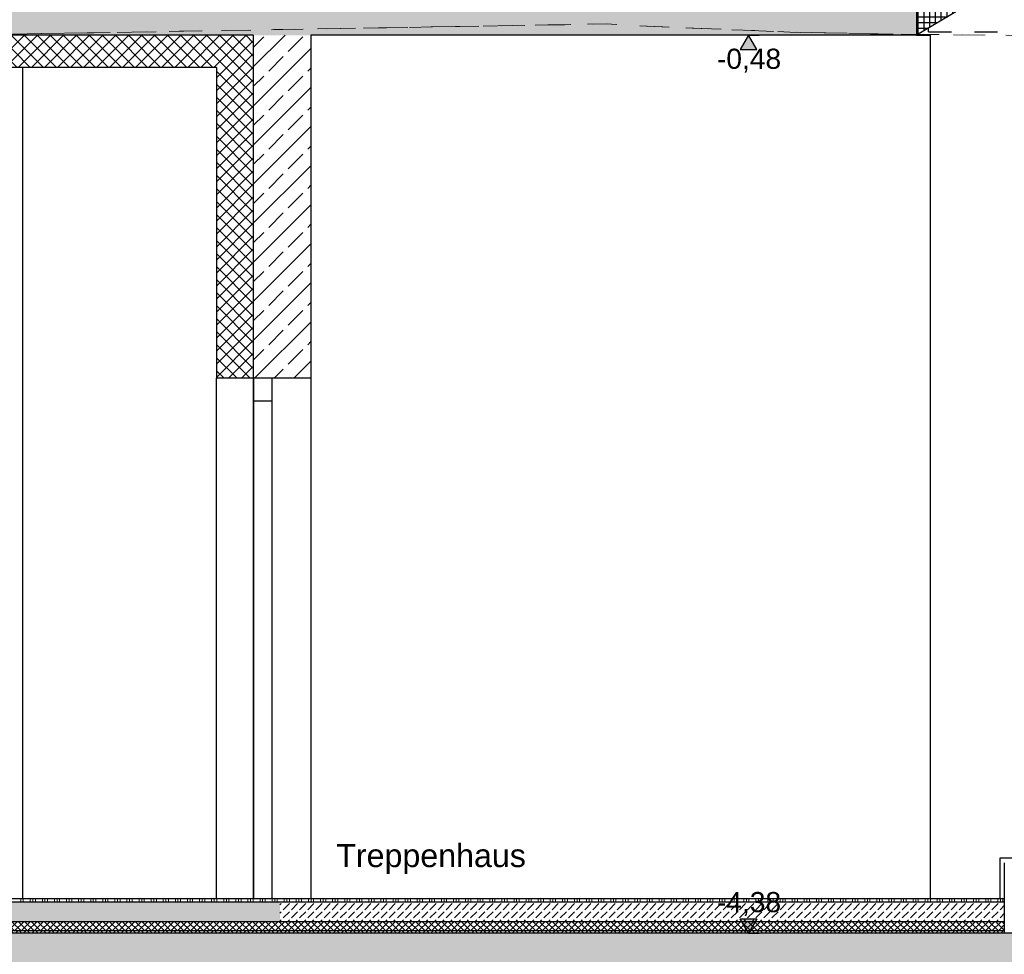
# Model space of a CAD drawing. Header units: metres. Extents: x -12 to 57.2, y -22.2 to 2.8.
# Tile 91 of 126: x 24.2 to 28.5, y -14.6 to -10.6. Entities that reach past the tile are written whole.
import ezdxf

# ---------------------------------------------------------------- set-up
doc = ezdxf.new("R2010")
doc.units = ezdxf.units.M
doc.header["$LTSCALE"] = 0.4
doc.header["$MEASUREMENT"] = 0
for name, pattern in [('Strichlinie', [0.2, 0.15, -0.05]), ('Strichlinie eng', [0.115, 0.075, -0.04]), ('Strichlinie_ lang', [0.529167, 0.3175, -0.211667])]:
    doc.linetypes.add(name, pattern=pattern)
doc.layers.get('0').update_dxf_attribs({"color": 8, "lineweight": 9})
doc.layers.get('Defpoints').update_dxf_attribs({"color": 8, "lineweight": 9})
for name, color, linetype in [('Neubau__ GHIW - Perimeterdämmung', 8, 'Continuous'), ('Neubau__ GHIW - Perimeterdämmung Wand', 8, 'Continuous'), ('Neubau_A-Bodenplatte', 8, 'Continuous'), ('Neubau_A-Decken', 8, 'Continuous'), ('Neubau_A-STB Wände', 8, 'Continuous'), ('Neubau_B-Bodenaufbau', 8, 'Continuous'), ('Neubau_B-Treppe _ Geländer', 8, 'Continuous'), ('Neubau_S-Linien _ Schraffuren.2D', 8, 'Continuous'), ('Neubau_T-Bemaßung', 8, 'Continuous'), ('Neubau_T-Text', 8, 'Continuous')]:
    doc.layers.add(name, color=color, linetype=linetype)
doc.layers.add('S-Linien _ Schraffuren.2D', color=8, linetype='Continuous', lineweight=9)
doc.styles.add('ERSTELLTER_STIL_2', font='arial.ttf')
doc.dimstyles.new('ERSTELLTER_STIL__1', dxfattribs={"dimtxt": 0.0875, "dimasz": 0.059375, "dimexe": 0.18, "dimexo": 0.0625, "dimgap": 0, "dimtad": 1, "dimzin": 0, "dimdsep": 46, "dimtxsty": 'ERSTELLTER_STIL_2', "dimblk": 'ARROWHEAD_6', "dimblk1": 'ARROWHEAD_6', "dimblk2": 'ARROWHEAD_6', "dimcen": 0.09, "dimclrd": 7, "dimclre": 7, "dimclrt": 7, "dimazin": 0, "dimtfac": 1, "dimtdec": 4, "dimtmove": 0, "dimatfit": 3, "dimfxl": 1, "dimtolj": 1, "dimtzin": 0, "dimarcsym": 0})
pattern_1 = [(45, (-2907.6834, -10.175), (-0.0848528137, 0.0848528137), []), (45, (-2907.72583, -10.13257), (-0.0848528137, 0.0848528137), [0.09, -0.03])]
pattern_2 = [(45, (-2907.6834, -10.175), (-0.01767766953, 0.01767766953), []), (135, (-2907.6834, -10.175), (0.01767766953, 0.01767766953), [])]
pattern_3 = [(45, (-2907.6834, -10.175), (-0.0353553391, 0.0353553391), [0.0375, -0.0125]), (45, (-2907.6834, -10.139645), (-0.0353553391, 0.0353553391), [0.0375, -0.0125])]
pattern_4 = [(45, (-2907.6834, -10.175), (-0.01414213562, 0.01414213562), []), (135, (-2907.6834, -10.175), (0.01414213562, 0.01414213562), [])]
pattern_5 = [(45, (-2907.6834, -10.175), (-0.02828427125, 0.02828427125), []), (135, (-2907.6834, -10.175), (0.02828427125, 0.02828427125), [])]

# ---------------------------------------------------------------- blocks, each defined once
blk = doc.blocks.new('ARROWHEAD_6')
at = {"color": 0, "linetype": 'Continuous', "lineweight": 0}
for p, q in [((0, 0), (-1, 0)), ((-0.5, -0.5), (0.5, 0.5))]:
    blk.add_line(p, q, dxfattribs=at)
blk = doc.blocks.new('*D562')
at = {"layer": 'Defpoints', "color": 0, "linetype": 'Continuous', "transparency": 16777216}
for p in [(-0.3, -10.355), (42.301, -10.355), (42.4914, -10.655)]:
    blk.add_point(p, dxfattribs=at)
at = {"layer": 'Neubau_T-Bemaßung', "linetype": 'Continuous', "lineweight": -2, "transparency": 16777216}
for p, q in [((42.301, -10.2956), (42.301, -10.2363)), ((-0.2375, -10.355), (42.481, -10.355)), ((42.301, -10.355), (42.301, -10.3917)), ((42.301, -10.655), (42.301, -10.6186)), ((42.4289, -10.655), (42.121, -10.655)), ((42.301, -10.7144), (42.301, -10.7737))]:
    blk.add_line(p, q, dxfattribs=at)
at = {"layer": 'Neubau_T-Bemaßung', "linetype": 'Continuous', "lineweight": -2, "transparency": 16777216, "xscale": 0.059375, "yscale": 0.059375, "zscale": 0.059375}
for p, rotation in [((42.301, -10.355), 270), ((42.301, -10.655), 90)]:
    blk.add_blockref('ARROWHEAD_6', p, dxfattribs=dict(at, rotation=rotation))
at = {"layer": 'Neubau_T-Bemaßung', "linetype": 'Continuous', "transparency": 16777216, "insert": (42.301, -10.5051), "char_height": 0.0875, "attachment_point": 5, "rotation": 90, "style": 'ERSTELLTER_STIL_2'}
blk.add_mtext('\\A1;0.30', dxfattribs=at)
blk = doc.blocks.new('*D585')
at = {"layer": 'Defpoints', "color": 0, "linetype": 'Continuous', "transparency": 16777216}
for p in [(-0.3, -10.355), (42.0645, -10.355), (39.2051, -10.655)]:
    blk.add_point(p, dxfattribs=at)
at = {"layer": 'Neubau_T-Bemaßung', "linetype": 'Continuous', "lineweight": -2, "transparency": 16777216}
for p, q in [((-0.2375, -10.355), (42.2445, -10.355)), ((42.0645, -10.4144), (42.0645, -10.5956)), ((39.2676, -10.655), (42.2445, -10.655)), ((42.0645, -10.655), (42.0645, -10.7531))]:
    blk.add_line(p, q, dxfattribs=at)
at = {"layer": 'Neubau_T-Bemaßung', "linetype": 'Continuous', "lineweight": -2, "transparency": 16777216, "xscale": 0.059375, "yscale": 0.059375, "zscale": 0.059375}
for p, rotation in [((42.0645, -10.355), 90), ((42.0645, -10.655), 270)]:
    blk.add_blockref('ARROWHEAD_6', p, dxfattribs=dict(at, rotation=rotation))
at = {"layer": 'Neubau_T-Bemaßung', "linetype": 'Continuous', "transparency": 16777216, "insert": (41.951, -10.7531), "char_height": 0.0875, "attachment_point": 5, "rotation": 90, "style": 'ERSTELLTER_STIL_2'}
blk.add_mtext('\\A1;0.30', dxfattribs=at)

msp = doc.modelspace()

# ---------------------------------------------------------------- hatches: boundary and pattern name
at = {"layer": 'Neubau__ GHIW - Perimeterdämmung', "linetype": 'Continuous'}
h = msp.add_hatch(dxfattribs=at)
h.set_pattern_fill('DÄMMUNG__HART_1_0002', color=256, style=0, pattern_type=2)
h.set_pattern_definition(pattern_5)
h.paths.add_polyline_path([(25.23, -10.655), (8.25, -10.655), (8.25, -10.795), (25.23, -10.795)])
at = {"layer": 'Neubau__ GHIW - Perimeterdämmung Wand', "linetype": 'Continuous'}
h = msp.add_hatch(dxfattribs=at)
h.set_pattern_fill('DÄMMUNG__HART_1_0002', color=256, style=0, pattern_type=2)
h.set_pattern_definition(pattern_5)
h.paths.add_polyline_path([(25.07, -12.145), (25.23, -12.145), (25.23, -10.795), (25.07, -10.795)])
at = {"layer": 'Neubau_A-Bodenplatte', "linetype": 'Continuous'}
h = msp.add_hatch(dxfattribs=at)
h.set_pattern_fill('BETON__STAHLBETON_0002', color=256, style=0, pattern_type=2)
h.set_pattern_definition(pattern_1)
h.paths.add_polyline_path([(-0.285, -14.905), (33.0401, -14.905), (33.0401, -14.555), (-0.285, -14.555)])
at = {"layer": 'Neubau_A-Decken', "linetype": 'Continuous'}
h = msp.add_hatch(dxfattribs=at)
h.set_pattern_fill('BETON__STAHLBETON_0002', color=256, style=0, pattern_type=2)
h.set_pattern_definition(pattern_1)
h.paths.add_polyline_path([(-0.3, -10.355), (-0.3, -10.655), (28.1091, -10.655), (28.1091, -10.36), (27.9591, -10.36), (27.9591, -10.355)])
at = {"layer": 'Neubau_A-STB Wände', "linetype": 'Continuous'}
h = msp.add_hatch(dxfattribs=at)
h.set_pattern_fill('BETON__STAHLBETON_0002', color=256, style=0, pattern_type=2)
h.set_pattern_definition(pattern_1)
h.paths.add_polyline_path([(25.23, -12.145), (25.48, -12.145), (25.48, -10.655), (25.23, -10.655)])
at = {"layer": 'Neubau_B-Bodenaufbau', "linetype": 'Continuous'}
h = msp.add_hatch(dxfattribs=at)
h.set_pattern_fill('BETON__UNBEWEHRT_0002', color=256, style=0, pattern_type=2)
h.set_pattern_definition(pattern_3)
h.paths.add_polyline_path([(8.1237, -14.42), (8.1237, -14.505), (25.3455, -14.505), (25.3455, -14.42)])
h = msp.add_hatch(dxfattribs=at)
h.set_pattern_fill('BETON__UNBEWEHRT_0002', color=256, style=0, pattern_type=2)
h.set_pattern_definition(pattern_3)
h.paths.add_polyline_path([(25.3455, -14.42), (25.3455, -14.505), (28.49, -14.505), (28.49, -14.42)])
h = msp.add_hatch(dxfattribs=at)
h.set_pattern_fill('DÄMMUNG__HART_2_0002', color=256, style=0, pattern_type=2)
h.set_pattern_definition(pattern_4)
h.paths.add_polyline_path([(8.1237, -14.505), (8.1237, -14.545), (25.3455, -14.545), (25.3455, -14.505)])
h = msp.add_hatch(dxfattribs=at)
h.set_pattern_fill('DÄMMUNG__HART_2_0002', color=256, style=0, pattern_type=2)
h.set_pattern_definition(pattern_4)
h.paths.add_polyline_path([(25.3455, -14.505), (25.3455, -14.545), (28.49, -14.545), (28.49, -14.505)])
h = msp.add_hatch(dxfattribs=at)
h.set_pattern_fill('GUßASPHALT_0002', color=256, style=0, pattern_type=2)
h.set_pattern_definition(pattern_2)
h.paths.add_polyline_path([(8.1237, -14.555), (25.3455, -14.555), (25.3455, -14.545), (8.1237, -14.545)])
h = msp.add_hatch(dxfattribs=at)
h.set_pattern_fill('GUßASPHALT_0002', color=256, style=0, pattern_type=2)
h.set_pattern_definition(pattern_2)
h.paths.add_polyline_path([(25.3455, -14.555), (28.49, -14.555), (28.49, -14.545), (25.3455, -14.545)])
at = {"layer": 'Neubau_B-Treppe _ Geländer', "linetype": 'Continuous'}
h = msp.add_hatch(dxfattribs=at)
h.set_pattern_fill('BETON__FERTIGTEIL_TRÄGER_1E', color=256, style=0, pattern_type=2)
h.set_pattern_definition([(0, (-2907.6834, -10.175), (0, 0.025), []), (90, (-2907.6834, -10.175), (-0.025, 0), [])])
h.paths.add_polyline_path([(27.9591, -10.195), (27.9591, -10.36), (28.1091, -10.36), (28.1091, -10.655), (31.0714, -8.8887), (30.7901, -8.8887), (30.7901, -8.8117), (30.5201, -8.8117), (30.5201, -8.9846), (30.2301, -8.9846), (30.2301, -9.1575), (29.9401, -9.1575), (29.9401, -9.3304), (29.6501, -9.3304), (29.6501, -9.5033), (29.3601, -9.5033), (29.3601, -9.6762), (29.0701, -9.6762), (29.0701, -9.8492), (28.7801, -9.8492), (28.7801, -10.0221), (28.4901, -10.0221), (28.4901, -10.195)])
at = {"layer": 'Neubau_T-Bemaßung', "linetype": 'Continuous'}
for points in [[(27.3794, -10.655), (27.3432, -10.7175), (27.4157, -10.7175)], [(27.3794, -14.555), (27.4157, -14.4925), (27.3432, -14.4925)]]:
    msp.add_hatch(color=256, dxfattribs=at).paths.add_polyline_path(points)

# ---------------------------------------------------------------- linework, layer by layer
at = {"layer": 'Neubau__ GHIW - Perimeterdämmung', "linetype": 'Continuous'}
msp.add_line((25.07, -10.795), (8.25, -10.795), dxfattribs=at)
at = {"layer": 'Neubau__ GHIW - Perimeterdämmung Wand', "linetype": 'Continuous'}
for p, q in [((24.23, -14.405), (24.23, -10.795)), ((25.07, -10.795), (25.07, -12.145)), ((25.23, -12.145), (25.07, -12.145)), ((25.07, -14.405), (25.07, -12.145))]:
    msp.add_line(p, q, dxfattribs=at)
at = {"layer": 'Neubau_A-Bodenplatte', "linetype": 'Continuous', "flags": 128}
msp.add_lwpolyline([(29.07, -14.555), (28.49, -14.555), (25.3455, -14.555), (8.1237, -14.555), (4.875, -14.555)], dxfattribs=at)
at = {"layer": 'Neubau_A-Decken', "linetype": 'Continuous'}
for p, q in [((28.1091, -10.36), (28.1091, -10.655)), ((25.23, -10.655), (8.25, -10.655)), ((28.1091, -10.655), (25.48, -10.655)), ((28.1092, -10.655), (28.17, -10.655))]:
    msp.add_line(p, q, dxfattribs=at)
at = {"layer": 'Neubau_A-STB Wände', "linetype": 'Continuous'}
for p, q in [((25.48, -10.655), (25.48, -12.145)), ((28.17, -14.405), (28.17, -10.655)), ((25.48, -12.145), (25.48, -14.405))]:
    msp.add_line(p, q, dxfattribs=at)
at = {"layer": 'Neubau_A-STB Wände', "linetype": 'Continuous', "flags": 128}
for points in [[(25.23, -10.655), (25.23, -10.795), (25.23, -12.145)], [(25.48, -12.145), (25.31, -12.145), (25.3099, -12.145), (25.2301, -12.145), (25.23, -12.145)], [(25.23, -12.145), (25.23, -12.245), (25.23, -14.405)], [(25.2301, -12.145), (25.2301, -12.245), (25.2301, -14.405)], [(25.3099, -12.145), (25.3099, -12.245), (25.3099, -14.405)], [(25.31, -12.145), (25.31, -12.245), (25.31, -14.405)], [(25.31, -12.245), (25.3099, -12.245), (25.2301, -12.245), (25.23, -12.245)]]:
    msp.add_lwpolyline(points, dxfattribs=at)
at = {"layer": 'Neubau_B-Bodenaufbau', "linetype": 'Continuous'}
for p, q in [((25.3455, -14.42), (8.1237, -14.42)), ((28.47, -14.405), (25.3455, -14.405)), ((28.49, -14.42), (25.3455, -14.42)), ((28.49, -14.405), (28.47, -14.405)), ((25.3455, -14.505), (8.1237, -14.505)), ((28.49, -14.505), (25.3455, -14.505)), ((25.3455, -14.545), (8.1237, -14.545)), ((28.49, -14.545), (25.3455, -14.545))]:
    msp.add_line(p, q, dxfattribs=at)
at = {"layer": 'Neubau_B-Bodenaufbau', "linetype": 'Continuous', "lineweight": 9}
for p, q in [((24.2204, -14.405), (24.2204, -14.42)), ((24.2316, -14.405), (24.2316, -14.42)), ((24.2616, -14.405), (24.2616, -14.42)), ((24.2729, -14.405), (24.2729, -14.42)), ((24.2841, -14.405), (24.2841, -14.42)), ((24.3141, -14.405), (24.3141, -14.42)), ((24.3254, -14.405), (24.3254, -14.42)), ((24.3366, -14.405), (24.3366, -14.42)), ((24.3666, -14.405), (24.3666, -14.42)), ((24.3779, -14.405), (24.3779, -14.42)), ((24.3891, -14.405), (24.3891, -14.42)), ((24.4191, -14.405), (24.4191, -14.42)), ((24.4304, -14.405), (24.4304, -14.42)), ((24.4416, -14.405), (24.4416, -14.42)), ((24.4716, -14.405), (24.4716, -14.42)), ((24.4829, -14.405), (24.4829, -14.42)), ((24.4941, -14.405), (24.4941, -14.42)), ((24.5241, -14.405), (24.5241, -14.42)), ((24.5354, -14.405), (24.5354, -14.42)), ((24.5466, -14.405), (24.5466, -14.42)), ((24.5766, -14.405), (24.5766, -14.42)), ((24.5879, -14.405), (24.5879, -14.42)), ((24.5991, -14.405), (24.5991, -14.42)), ((24.6291, -14.405), (24.6291, -14.42)), ((24.6404, -14.405), (24.6404, -14.42)), ((24.6516, -14.405), (24.6516, -14.42)), ((24.6816, -14.405), (24.6816, -14.42)), ((24.6929, -14.405), (24.6929, -14.42)), ((24.7041, -14.405), (24.7041, -14.42)), ((24.7341, -14.405), (24.7341, -14.42)), ((24.7454, -14.405), (24.7454, -14.42)), ((24.7566, -14.405), (24.7566, -14.42)), ((24.7866, -14.405), (24.7866, -14.42)), ((24.7979, -14.405), (24.7979, -14.42)), ((24.8091, -14.405), (24.8091, -14.42)), ((24.8391, -14.405), (24.8391, -14.42)), ((24.8504, -14.405), (24.8504, -14.42)), ((24.8616, -14.405), (24.8616, -14.42)), ((24.8916, -14.405), (24.8916, -14.42)), ((24.9029, -14.405), (24.9029, -14.42)), ((24.9141, -14.405), (24.9141, -14.42)), ((24.9441, -14.405), (24.9441, -14.42)), ((24.9554, -14.405), (24.9554, -14.42)), ((24.9666, -14.405), (24.9666, -14.42)), ((24.9966, -14.405), (24.9966, -14.42)), ((25.0079, -14.405), (25.0079, -14.42)), ((25.0191, -14.405), (25.0191, -14.42)), ((25.0491, -14.405), (25.0491, -14.42)), ((25.0604, -14.405), (25.0604, -14.42)), ((25.0716, -14.405), (25.0716, -14.42)), ((25.1016, -14.405), (25.1016, -14.42)), ((25.1129, -14.405), (25.1129, -14.42)), ((25.1241, -14.405), (25.1241, -14.42)), ((25.1541, -14.405), (25.1541, -14.42)), ((25.1654, -14.405), (25.1654, -14.42)), ((25.1766, -14.405), (25.1766, -14.42)), ((25.2066, -14.405), (25.2066, -14.42)), ((25.2179, -14.405), (25.2179, -14.42)), ((25.2291, -14.405), (25.2291, -14.42)), ((25.2591, -14.405), (25.2591, -14.42)), ((25.2704, -14.405), (25.2704, -14.42)), ((25.2816, -14.405), (25.2816, -14.42)), ((25.3116, -14.405), (25.3116, -14.42)), ((25.3229, -14.405), (25.3229, -14.42)), ((25.3341, -14.405), (25.3341, -14.42)), ((25.3641, -14.405), (25.3641, -14.42)), ((25.3754, -14.405), (25.3754, -14.42)), ((25.3866, -14.405), (25.3866, -14.42)), ((25.4166, -14.405), (25.4166, -14.42)), ((25.4279, -14.405), (25.4279, -14.42)), ((25.4391, -14.405), (25.4391, -14.42)), ((25.4691, -14.405), (25.4691, -14.42)), ((25.4804, -14.405), (25.4804, -14.42)), ((25.4916, -14.405), (25.4916, -14.42)), ((25.5216, -14.405), (25.5216, -14.42)), ((25.5329, -14.405), (25.5329, -14.42)), ((25.5441, -14.405), (25.5441, -14.42)), ((25.5741, -14.405), (25.5741, -14.42)), ((25.5854, -14.405), (25.5854, -14.42)), ((25.5966, -14.405), (25.5966, -14.42)), ((25.6266, -14.405), (25.6266, -14.42)), ((25.6379, -14.405), (25.6379, -14.42)), ((25.6491, -14.405), (25.6491, -14.42)), ((25.6791, -14.405), (25.6791, -14.42)), ((25.6904, -14.405), (25.6904, -14.42)), ((25.7016, -14.405), (25.7016, -14.42)), ((25.7316, -14.405), (25.7316, -14.42)), ((25.7429, -14.405), (25.7429, -14.42)), ((25.7541, -14.405), (25.7541, -14.42)), ((25.7841, -14.405), (25.7841, -14.42)), ((25.7954, -14.405), (25.7954, -14.42)), ((25.8066, -14.405), (25.8066, -14.42)), ((25.8366, -14.405), (25.8366, -14.42)), ((25.8479, -14.405), (25.8479, -14.42)), ((25.8591, -14.405), (25.8591, -14.42)), ((25.8891, -14.405), (25.8891, -14.42)), ((25.9004, -14.405), (25.9004, -14.42)), ((25.9116, -14.405), (25.9116, -14.42)), ((25.9416, -14.405), (25.9416, -14.42)), ((25.9529, -14.405), (25.9529, -14.42)), ((25.9641, -14.405), (25.9641, -14.42)), ((25.9941, -14.405), (25.9941, -14.42)), ((26.0054, -14.405), (26.0054, -14.42)), ((26.0166, -14.405), (26.0166, -14.42)), ((26.0466, -14.405), (26.0466, -14.42)), ((26.0579, -14.405), (26.0579, -14.42)), ((26.0691, -14.405), (26.0691, -14.42)), ((26.0991, -14.405), (26.0991, -14.42)), ((26.1104, -14.405), (26.1104, -14.42)), ((26.1216, -14.405), (26.1216, -14.42)), ((26.1516, -14.405), (26.1516, -14.42)), ((26.1629, -14.405), (26.1629, -14.42)), ((26.1741, -14.405), (26.1741, -14.42)), ((26.2041, -14.405), (26.2041, -14.42)), ((26.2154, -14.405), (26.2154, -14.42)), ((26.2266, -14.405), (26.2266, -14.42)), ((26.2566, -14.405), (26.2566, -14.42)), ((26.2679, -14.405), (26.2679, -14.42)), ((26.2791, -14.405), (26.2791, -14.42)), ((26.3091, -14.405), (26.3091, -14.42)), ((26.3204, -14.405), (26.3204, -14.42)), ((26.3316, -14.405), (26.3316, -14.42)), ((26.3616, -14.405), (26.3616, -14.42)), ((26.3729, -14.405), (26.3729, -14.42)), ((26.3841, -14.405), (26.3841, -14.42)), ((26.4141, -14.405), (26.4141, -14.42)), ((26.4254, -14.405), (26.4254, -14.42)), ((26.4366, -14.405), (26.4366, -14.42)), ((26.4666, -14.405), (26.4666, -14.42)), ((26.4779, -14.405), (26.4779, -14.42)), ((26.4891, -14.405), (26.4891, -14.42)), ((26.5191, -14.405), (26.5191, -14.42)), ((26.5304, -14.405), (26.5304, -14.42)), ((26.5416, -14.405), (26.5416, -14.42)), ((26.5716, -14.405), (26.5716, -14.42)), ((26.5829, -14.405), (26.5829, -14.42)), ((26.5941, -14.405), (26.5941, -14.42)), ((26.6241, -14.405), (26.6241, -14.42)), ((26.6354, -14.405), (26.6354, -14.42)), ((26.6466, -14.405), (26.6466, -14.42)), ((26.6766, -14.405), (26.6766, -14.42)), ((26.6879, -14.405), (26.6879, -14.42)), ((26.6991, -14.405), (26.6991, -14.42)), ((26.7291, -14.405), (26.7291, -14.42)), ((26.7404, -14.405), (26.7404, -14.42)), ((26.7516, -14.405), (26.7516, -14.42)), ((26.7816, -14.405), (26.7816, -14.42)), ((26.7929, -14.405), (26.7929, -14.42)), ((26.8041, -14.405), (26.8041, -14.42)), ((26.8341, -14.405), (26.8341, -14.42)), ((26.8454, -14.405), (26.8454, -14.42)), ((26.8566, -14.405), (26.8566, -14.42)), ((26.8866, -14.405), (26.8866, -14.42)), ((26.8979, -14.405), (26.8979, -14.42)), ((26.9091, -14.405), (26.9091, -14.42)), ((26.9391, -14.405), (26.9391, -14.42)), ((26.9504, -14.405), (26.9504, -14.42)), ((26.9616, -14.405), (26.9616, -14.42)), ((26.9916, -14.405), (26.9916, -14.42)), ((27.0029, -14.405), (27.0029, -14.42)), ((27.0141, -14.405), (27.0141, -14.42)), ((27.0441, -14.405), (27.0441, -14.42)), ((27.0554, -14.405), (27.0554, -14.42)), ((27.0666, -14.405), (27.0666, -14.42)), ((27.0966, -14.405), (27.0966, -14.42)), ((27.1079, -14.405), (27.1079, -14.42)), ((27.1191, -14.405), (27.1191, -14.42)), ((27.1491, -14.405), (27.1491, -14.42)), ((27.1604, -14.405), (27.1604, -14.42)), ((27.1716, -14.405), (27.1716, -14.42)), ((27.2016, -14.405), (27.2016, -14.42)), ((27.2129, -14.405), (27.2129, -14.42)), ((27.2241, -14.405), (27.2241, -14.42)), ((27.2541, -14.405), (27.2541, -14.42)), ((27.2654, -14.405), (27.2654, -14.42)), ((27.2766, -14.405), (27.2766, -14.42)), ((27.3066, -14.405), (27.3066, -14.42)), ((27.3179, -14.405), (27.3179, -14.42)), ((27.3291, -14.405), (27.3291, -14.42)), ((27.3591, -14.405), (27.3591, -14.42)), ((27.3704, -14.405), (27.3704, -14.42)), ((27.3816, -14.405), (27.3816, -14.42)), ((27.4116, -14.405), (27.4116, -14.42)), ((27.4229, -14.405), (27.4229, -14.42)), ((27.4341, -14.405), (27.4341, -14.42)), ((27.4641, -14.405), (27.4641, -14.42)), ((27.4754, -14.405), (27.4754, -14.42)), ((27.4866, -14.405), (27.4866, -14.42)), ((27.5166, -14.405), (27.5166, -14.42)), ((27.5279, -14.405), (27.5279, -14.42)), ((27.5391, -14.405), (27.5391, -14.42)), ((27.5691, -14.405), (27.5691, -14.42)), ((27.5804, -14.405), (27.5804, -14.42)), ((27.5916, -14.405), (27.5916, -14.42)), ((27.6216, -14.405), (27.6216, -14.42)), ((27.6329, -14.405), (27.6329, -14.42)), ((27.6441, -14.405), (27.6441, -14.42)), ((27.6741, -14.405), (27.6741, -14.42)), ((27.6854, -14.405), (27.6854, -14.42)), ((27.6966, -14.405), (27.6966, -14.42)), ((27.7266, -14.405), (27.7266, -14.42)), ((27.7379, -14.405), (27.7379, -14.42)), ((27.7491, -14.405), (27.7491, -14.42)), ((27.7791, -14.405), (27.7791, -14.42)), ((27.7904, -14.405), (27.7904, -14.42)), ((27.8016, -14.405), (27.8016, -14.42)), ((27.8316, -14.405), (27.8316, -14.42)), ((27.8429, -14.405), (27.8429, -14.42)), ((27.8541, -14.405), (27.8541, -14.42)), ((27.8841, -14.405), (27.8841, -14.42)), ((27.8954, -14.405), (27.8954, -14.42)), ((27.9066, -14.405), (27.9066, -14.42)), ((27.9366, -14.405), (27.9366, -14.42)), ((27.9479, -14.405), (27.9479, -14.42)), ((27.9591, -14.405), (27.9591, -14.42)), ((27.9891, -14.405), (27.9891, -14.42)), ((28.0004, -14.405), (28.0004, -14.42)), ((28.0116, -14.405), (28.0116, -14.42)), ((28.0416, -14.405), (28.0416, -14.42)), ((28.0529, -14.405), (28.0529, -14.42)), ((28.0641, -14.405), (28.0641, -14.42)), ((28.0941, -14.405), (28.0941, -14.42)), ((28.1054, -14.405), (28.1054, -14.42)), ((28.1166, -14.405), (28.1166, -14.42)), ((28.1466, -14.405), (28.1466, -14.42)), ((28.1579, -14.405), (28.1579, -14.42)), ((28.1691, -14.405), (28.1691, -14.42)), ((28.1991, -14.405), (28.1991, -14.42)), ((28.2104, -14.405), (28.2104, -14.42)), ((28.2216, -14.405), (28.2216, -14.42)), ((28.2516, -14.405), (28.2516, -14.42)), ((28.2629, -14.405), (28.2629, -14.42)), ((28.2741, -14.405), (28.2741, -14.42)), ((28.3041, -14.405), (28.3041, -14.42)), ((28.3154, -14.405), (28.3154, -14.42)), ((28.3266, -14.405), (28.3266, -14.42)), ((28.3566, -14.405), (28.3566, -14.42)), ((28.3679, -14.405), (28.3679, -14.42)), ((28.3791, -14.405), (28.3791, -14.42)), ((28.4091, -14.405), (28.4091, -14.42)), ((28.4204, -14.405), (28.4204, -14.42)), ((28.4316, -14.405), (28.4316, -14.42)), ((28.4616, -14.405), (28.4616, -14.42)), ((28.4729, -14.405), (28.4729, -14.42)), ((28.4841, -14.405), (28.4841, -14.42))]:
    msp.add_line(p, q, dxfattribs=at)
at = {"layer": 'Neubau_B-Bodenaufbau', "linetype": 'Continuous', "flags": 128}
msp.add_lwpolyline([(25.3455, -14.405), (25.31, -14.405), (25.3099, -14.405), (25.2301, -14.405), (25.23, -14.405), (8.26, -14.405), (8.2599, -14.405), (8.1237, -14.405)], dxfattribs=at)
at = {"layer": 'Neubau_B-Treppe _ Geländer', "linetype": 'Continuous'}
for p, q in [((28.1091, -10.655), (28.1091, -10.655)), ((28.47, -14.2287), (28.47, -14.2487)), ((28.76, -14.2287), (28.47, -14.2287)), ((28.47, -14.2487), (28.47, -14.405))]:
    msp.add_line(p, q, dxfattribs=at)
at = {"layer": 'Neubau_B-Treppe _ Geländer', "linetype": 'Continuous', "flags": 128}
for points in [[(28.5668, -10.3821), (28.4701, -10.4398), (28.1091, -10.655)], [(28.49, -14.2487), (28.49, -14.405), (28.49, -14.42), (28.49, -14.505), (28.49, -14.545), (28.49, -14.555)]]:
    msp.add_lwpolyline(points, dxfattribs=at)
at = {"layer": 'Neubau_S-Linien _ Schraffuren.2D', "linetype": 'Strichlinie eng'}
for q in [(28.1602, -10.6246), (28.5072, -10.64)]:
    msp.add_line((28.1602, -10.64), q, dxfattribs=at)
at = {"layer": 'Neubau_T-Bemaßung', "linetype": 'Continuous'}
for p, q in [((27.3794, -10.655), (27.3325, -10.655)), ((27.3794, -10.655), (27.3432, -10.7175)), ((27.3794, -10.655), (27.4263, -10.655)), ((27.4157, -10.7175), (27.3794, -10.655)), ((27.3432, -10.7175), (27.4157, -10.7175)), ((27.3794, -14.555), (27.3432, -14.4925)), ((27.3432, -14.4925), (27.4157, -14.4925)), ((27.4157, -14.4925), (27.3794, -14.555)), ((27.3794, -14.555), (27.3325, -14.555)), ((27.3794, -14.555), (27.4263, -14.555))]:
    msp.add_line(p, q, dxfattribs=at)
at = {"layer": 'S-Linien _ Schraffuren.2D', "linetype": 'Strichlinie', "flags": 128}
msp.add_lwpolyline([(-5.6703, -11.1197), (-4.6126, -11.0941), (-3.3286, -11.0649), (-0.8946, -11.0218), (-0.7539, -10.9508), (3.9368, -10.8951), (6.6043, -10.8879), (7.0796, -10.8781), (8.6162, -10.8406), (13.0557, -10.7772), (16.8619, -10.7236), (17.682, -10.7178), (18.7317, -10.715), (18.8531, -10.7288), (19.2075, -10.718), (22.2351, -10.6838), (26.7618, -10.6064), (26.9401, -10.616), (27.5592, -10.6417), (27.9329, -10.6496), (29.5275, -10.6661), (33.9321, -10.7029), (36.0088, -10.6975), (36.514, -10.6975), (39.5993, -10.7118), (42.3672, -10.6876), (43.4193, -10.7044), (45.1413, -10.7127), (47.1587, -10.6936), (47.5029, -10.6921), (46.53, -11.665), (44.89, -11.665), (44.89, -11.405), (39.4587, -11.405), (39.0587, -11.805), (37.8901, -11.805), (34.0401, -15.655), (23.78, -15.655), (23.64, -15.515), (-1.275, -15.515)], close=True, dxfattribs=at)
at = {"layer": 'S-Linien _ Schraffuren.2D', "linetype": 'Strichlinie_ lang', "flags": 128}
msp.add_lwpolyline([(52.23, -10.633), (49.7669, -10.6669), (49.7651, -10.6669), (49.4517, -10.6734), (49.0249, -10.6861), (47.6953, -10.6912), (47.1587, -10.6936), (45.1429, -10.7128), (45.1413, -10.7127), (43.4193, -10.7044), (42.3672, -10.6876), (39.5993, -10.7118), (36.514, -10.6975), (36.0088, -10.6975), (33.9321, -10.7029), (29.5275, -10.6661), (27.9367, -10.6497), (27.9337, -10.6496), (27.9329, -10.6496), (27.5592, -10.6417), (26.9401, -10.616), (26.9388, -10.616), (26.9373, -10.616), (26.7618, -10.6064), (22.2351, -10.6838), (19.2075, -10.718), (18.8531, -10.7288), (18.8514, -10.7288), (18.7317, -10.715), (18.7302, -10.715), (17.682, -10.7178), (16.8619, -10.7236), (13.0557, -10.7772), (8.6185, -10.8406), (8.6162, -10.8406), (7.0796, -10.8781), (6.6043, -10.8879), (3.9368, -10.8951), (-0.7539, -10.9508)], dxfattribs=at)

# ---------------------------------------------------------------- texts
at = {"layer": 'Neubau_T-Bemaßung', "char_height": 0.0875, "attachment_point": 7, "style": 'ERSTELLTER_STIL_2'}
for s, insert in [('\\A1;-0,48', (27.2426, -10.8175)), ('\\A1;-4,38', (27.2426, -14.48))]:
    msp.add_mtext(s, dxfattribs=dict(at, insert=insert))
at = {"layer": 'Neubau_T-Text', "linetype": 'Continuous', "insert": (25.59, -14.298), "char_height": 0.1, "attachment_point": 7, "style": 'ERSTELLTER_STIL_2'}
msp.add_mtext('\\A1;Treppenhaus', dxfattribs=at)

# ---------------------------------------------------------------- dimensions: what is measured, and where the dimension line sits
at = {"layer": 'Neubau_T-Bemaßung', "linetype": 'Continuous'}
for base, p1, picture, middle in [((42.301, -10.355), (42.4914, -10.655), '*D562', (42.301, -10.5051)), ((42.0645, -10.355), (39.2051, -10.655), '*D585', (41.951, -10.7531))]:
    dim = msp.add_linear_dim(base=base, p1=p1, p2=(-0.3, -10.355), angle=90, dimstyle='ERSTELLTER_STIL__1', override={"dimclrd": 256, "dimclre": 256, "dimclrt": 256}, dxfattribs=at)
    dim.commit()
    dim.dimension.update_dxf_attribs({"geometry": picture, "text_midpoint": middle, "dimtype": 160, "text_rotation": 90})

doc.saveas('drawing.dxf')
